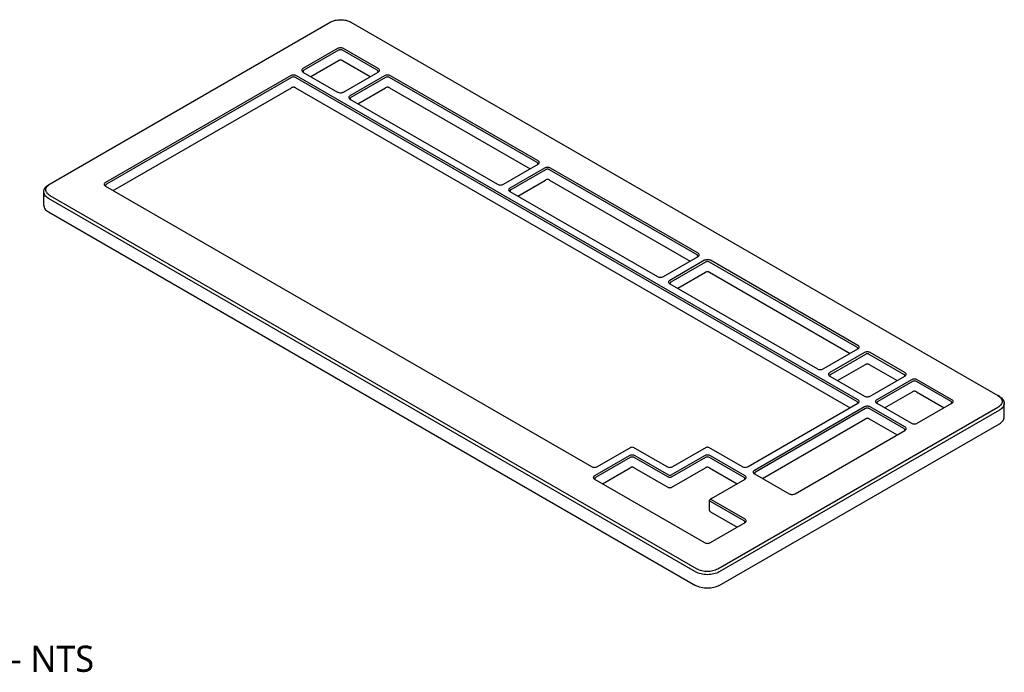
# Model space of a CAD drawing. Header units: millimetres. Extents: x 9 to 415, y 5 to 293.
# Tile 9 of 11: x 294 to 373, y 126 to 178. Entities that reach past the tile are written whole.
import ezdxf

# ---------------------------------------------------------------- set-up
doc = ezdxf.new("R2010")
doc.units = ezdxf.units.MM
doc.layers.add('NOTES', color=7, linetype='Continuous')
doc.layers.add('VISIBLE', color=7, linetype='Continuous')
doc.styles.add('OpenSans', font='OpenSans-Regular.ttf')

msp = doc.modelspace()

# ---------------------------------------------------------------- linework, layer by layer
at = {"layer": 'VISIBLE'}
for points in [[(296.51639, 165.13366), (318.97227, 178.09857)], [(318.97227, 178.09857), (319.05694, 178.14287), (319.14872, 178.18217), (319.24673, 178.21609), (319.35003, 178.2443), (319.45761, 178.26652), (319.56846, 178.28255), (319.68149, 178.29223), (319.79562, 178.29547), (319.90974, 178.29223), (320.02278, 178.28255), (320.13362, 178.26652), (320.24121, 178.2443), (320.3445, 178.21609), (320.44251, 178.18217), (320.53429, 178.14287), (320.61896, 178.09857)], [(320.61896, 178.09857), (372.48361, 148.1545)], [(320.74563, 178.02544), (320.74563, 178.02544)], [(320.03312, 175.97775), (319.98222, 176.00186), (319.92415, 176.01978), (319.86114, 176.03082), (319.79562, 176.03454), (319.73009, 176.03082), (319.66708, 176.01978), (319.60901, 176.00186), (319.55811, 175.97775)], [(319.55811, 175.97775), (316.77933, 174.37342)], [(319.63728, 175.84062), (316.8585, 174.23629)], [(319.95395, 175.84062), (319.92002, 175.8567), (319.88131, 175.86865), (319.8393, 175.87601), (319.79562, 175.87849), (319.75193, 175.87601), (319.70993, 175.86865), (319.67121, 175.8567), (319.63728, 175.84062)], [(322.73273, 174.23629), (319.95395, 175.84062)], [(322.8119, 174.37342), (320.03312, 175.97775)], [(317.41267, 173.73351), (319.63728, 175.01789)], [(319.95395, 175.01789), (319.92002, 175.03397), (319.88131, 175.04592), (319.8393, 175.05327), (319.79562, 175.05576), (319.75193, 175.05327), (319.70993, 175.04592), (319.67121, 175.03397), (319.63728, 175.01789)], [(319.95395, 175.01789), (322.17856, 173.73351)], [(315.78776, 173.80093), (300.94384, 165.23079)], [(315.86693, 173.66381), (301.02301, 165.09367)], [(316.26276, 173.80093), (316.21187, 173.82505), (316.1538, 173.84297), (316.09079, 173.854), (316.02526, 173.85773), (315.95973, 173.854), (315.89672, 173.84297), (315.83866, 173.82505), (315.78776, 173.80093)], [(316.1836, 173.66381), (316.14966, 173.67989), (316.11095, 173.69183), (316.06894, 173.69919), (316.02526, 173.70167), (315.98158, 173.69919), (315.93957, 173.69183), (315.90086, 173.67989), (315.86693, 173.66381)], [(361.19035, 147.67915), (316.1836, 173.66381)], [(361.26952, 147.81627), (316.26276, 173.80093)], [(316.77933, 174.37342), (316.73756, 174.34403), (316.70652, 174.3105), (316.68741, 174.27413), (316.68095, 174.23629), (316.68741, 174.19846), (316.70652, 174.16208), (316.73756, 174.12856), (316.77933, 174.09917)], [(316.77933, 174.09917), (319.55811, 172.49484)], [(316.8585, 174.23629), (316.83065, 174.2167), (316.80996, 174.19435), (316.79722, 174.1701), (316.79291, 174.14488)], [(316.79291, 174.14488), (316.79722, 174.11966), (316.80996, 174.09541), (316.83065, 174.07306), (316.8585, 174.05347)], [(320.03312, 172.49484), (322.8119, 174.09917)], [(323.32847, 173.80093), (320.54969, 172.1966)], [(323.40764, 173.66381), (320.62885, 172.05948)], [(322.79832, 174.14488), (322.79401, 174.1701), (322.78127, 174.19435), (322.76058, 174.2167), (322.73273, 174.23629)], [(322.73273, 174.05347), (322.76058, 174.07306), (322.78127, 174.09541), (322.79401, 174.11966), (322.79832, 174.14488)], [(322.8119, 174.09917), (322.85367, 174.12856), (322.88471, 174.16208), (322.90382, 174.19846), (322.91028, 174.23629), (322.90382, 174.27413), (322.88471, 174.3105), (322.85367, 174.34403), (322.8119, 174.37342)], [(323.80347, 173.80093), (323.75258, 173.82505), (323.69451, 173.84297), (323.6315, 173.854), (323.56597, 173.85773), (323.50044, 173.854), (323.43743, 173.84297), (323.37937, 173.82505), (323.32847, 173.80093)], [(323.72431, 173.66381), (323.69037, 173.67989), (323.65166, 173.69183), (323.60966, 173.69919), (323.56597, 173.70167), (323.52229, 173.69919), (323.48028, 173.69183), (323.44157, 173.67989), (323.40764, 173.66381)], [(335.55194, 166.83512), (323.72431, 173.66381)], [(335.63111, 166.97224), (323.80347, 173.80093)], [(316.1836, 172.84108), (316.14966, 172.85715), (316.11095, 172.8691), (316.06894, 172.87646), (316.02526, 172.87894), (315.98158, 172.87646), (315.93957, 172.8691), (315.90086, 172.85715), (315.86693, 172.84108)], [(323.72431, 172.84108), (323.69037, 172.85715), (323.65166, 172.8691), (323.60966, 172.87646), (323.56597, 172.87894), (323.52229, 172.87646), (323.48028, 172.8691), (323.44157, 172.85715), (323.40764, 172.84108)], [(301.57718, 164.59089), (315.86693, 172.84108)], [(316.1836, 172.84108), (360.63618, 147.17636)], [(319.55811, 172.49484), (319.60901, 172.47073), (319.66708, 172.45281), (319.73009, 172.44177), (319.79562, 172.43804), (319.86114, 172.44177), (319.92415, 172.45281), (319.98222, 172.47073), (320.03312, 172.49484)], [(320.54969, 172.1966), (320.50792, 172.16722), (320.47688, 172.13369), (320.45776, 172.09731), (320.45131, 172.05948), (320.45776, 172.02165), (320.47688, 171.98527), (320.50792, 171.95174), (320.54969, 171.92236)], [(321.18303, 171.5567), (323.40764, 172.84108)], [(323.72431, 172.84108), (334.99777, 166.33234)], [(320.54969, 171.92236), (332.37732, 165.09367)], [(320.62885, 172.05948), (320.60101, 172.03989), (320.58031, 172.01754), (320.56757, 171.99329), (320.56327, 171.96806)], [(320.56327, 171.96806), (320.56757, 171.94284), (320.58031, 171.91859), (320.60101, 171.89624), (320.62885, 171.87665)], [(332.85233, 165.09367), (335.63111, 166.698)], [(335.61752, 166.74371), (335.61322, 166.76893), (335.60048, 166.79318), (335.57979, 166.81553), (335.55194, 166.83512)], [(335.55194, 166.65229), (335.57979, 166.67188), (335.60048, 166.69423), (335.61322, 166.71849), (335.61752, 166.74371)], [(335.63111, 166.698), (335.67288, 166.72739), (335.70392, 166.76091), (335.72303, 166.79729), (335.72948, 166.83512), (335.72303, 166.87295), (335.70392, 166.90933), (335.67288, 166.94286), (335.63111, 166.97224)], [(336.14767, 166.39976), (333.36889, 164.79543)], [(336.22684, 166.26264), (333.44806, 164.65831)], [(336.62268, 166.39976), (336.57178, 166.42388), (336.51371, 166.4418), (336.4507, 166.45283), (336.38518, 166.45656), (336.31965, 166.45283), (336.25664, 166.4418), (336.19857, 166.42388), (336.14767, 166.39976)], [(336.54351, 166.26264), (336.50958, 166.27871), (336.47087, 166.29066), (336.42886, 166.29802), (336.38518, 166.3005), (336.34149, 166.29802), (336.29949, 166.29066), (336.26077, 166.27871), (336.22684, 166.26264)], [(348.37115, 159.43395), (336.54351, 166.26264)], [(348.45031, 159.57107), (336.62268, 166.39976)], [(295.99622, 164.51204), (296.00269, 164.58807), (296.02203, 164.66337), (296.05407, 164.73721), (296.09849, 164.80888), (296.15486, 164.8777), (296.22264, 164.94299), (296.30118, 165.00413), (296.38973, 165.06053)], [(296.51639, 164.18295), (296.43966, 164.23183), (296.37159, 164.28482), (296.31284, 164.34141), (296.26399, 164.40104), (296.22549, 164.46316), (296.19773, 164.52716), (296.18096, 164.59241), (296.17535, 164.65831), (296.18096, 164.7242), (296.19773, 164.78946), (296.22549, 164.85345), (296.26399, 164.91557), (296.31284, 164.97521), (296.37159, 165.03179), (296.43966, 165.08478), (296.51639, 165.13366)], [(296.38973, 165.06053), (296.51639, 165.13366)], [(300.94384, 165.23079), (300.90207, 165.20141), (300.87103, 165.16788), (300.85192, 165.1315), (300.84546, 165.09367), (300.85192, 165.05584), (300.87103, 165.01946), (300.90207, 164.98593), (300.94384, 164.95655)], [(301.02301, 165.09367), (300.99516, 165.07408), (300.97447, 165.05173), (300.96173, 165.02748), (300.95742, 165.00225)], [(300.95742, 165.00225), (300.96173, 164.97703), (300.97447, 164.95278), (300.99516, 164.93043), (301.02301, 164.91084)], [(332.37732, 165.09367), (332.42822, 165.06955), (332.48629, 165.05163), (332.5493, 165.0406), (332.61482, 165.03687), (332.68035, 165.0406), (332.74336, 165.05163), (332.80143, 165.06955), (332.85233, 165.09367)], [(334.00223, 164.15552), (336.22684, 165.4399)], [(336.54351, 165.4399), (336.50958, 165.45598), (336.47087, 165.46793), (336.42886, 165.47528), (336.38518, 165.47777), (336.34149, 165.47528), (336.29949, 165.46793), (336.26077, 165.45598), (336.22684, 165.4399)], [(336.54351, 165.4399), (347.81697, 158.93117)], [(296.38973, 163.96355), (296.30118, 164.01996), (296.22264, 164.0811), (296.15486, 164.14639), (296.09849, 164.2152), (296.05407, 164.28687), (296.02203, 164.36071), (296.00269, 164.43601), (295.99622, 164.51204)], [(295.99622, 163.42421), (295.99622, 164.51204)], [(348.38104, 134.23888), (296.51639, 164.18295)], [(300.94384, 164.95655), (339.91803, 142.45479)], [(333.36889, 164.79543), (333.32712, 164.76604), (333.29608, 164.73252), (333.27697, 164.69614), (333.27052, 164.65831), (333.27697, 164.62047), (333.29608, 164.5841), (333.32712, 164.55057), (333.36889, 164.52118)], [(333.36889, 164.52118), (345.19653, 157.6925)], [(333.44806, 164.65831), (333.42021, 164.63872), (333.39952, 164.61636), (333.38678, 164.59211), (333.38248, 164.56689)], [(333.38248, 164.56689), (333.38678, 164.54167), (333.39952, 164.51742), (333.42021, 164.49507), (333.44806, 164.47548)], [(295.99622, 163.42421), (296.00269, 163.34818), (296.02203, 163.27288), (296.05407, 163.19904), (296.09849, 163.12737), (296.15486, 163.05855), (296.22264, 162.99326), (296.30118, 162.93212), (296.38973, 162.87572)], [(348.25437, 134.01949), (296.38973, 163.96355)], [(296.38973, 162.87572), (348.25437, 132.93165)], [(348.45031, 159.29683), (348.49208, 159.32621), (348.52312, 159.35974), (348.54224, 159.39612), (348.54869, 159.43395), (348.54224, 159.47178), (348.52312, 159.50816), (348.49208, 159.54169), (348.45031, 159.57107)], [(345.67153, 157.6925), (348.45031, 159.29683)], [(348.96688, 158.99859), (346.1881, 157.39426)], [(349.04605, 158.86146), (346.26727, 157.25713)], [(348.43673, 159.34253), (348.43243, 159.36776), (348.41969, 159.39201), (348.39899, 159.41436), (348.37115, 159.43395)], [(348.37115, 159.25112), (348.39899, 159.27071), (348.41969, 159.29306), (348.43243, 159.31731), (348.43673, 159.34253)], [(349.44189, 158.99859), (349.39099, 159.0227), (349.33292, 159.04062), (349.26991, 159.05166), (349.20438, 159.05538), (349.13886, 159.05166), (349.07585, 159.04062), (349.01778, 159.0227), (348.96688, 158.99859)], [(349.36272, 158.86146), (349.32879, 158.87754), (349.29007, 158.88949), (349.24807, 158.89685), (349.20438, 158.89933), (349.1607, 158.89685), (349.11869, 158.88949), (349.07998, 158.87754), (349.04605, 158.86146)], [(361.19035, 152.03278), (349.36272, 158.86146)], [(361.26952, 152.1699), (349.44189, 158.99859)], [(346.82144, 156.75435), (349.04605, 158.03873)], [(349.36272, 158.03873), (349.32879, 158.05481), (349.29007, 158.06675), (349.24807, 158.07411), (349.20438, 158.0766), (349.1607, 158.07411), (349.11869, 158.06675), (349.07998, 158.05481), (349.04605, 158.03873)], [(349.36272, 158.03873), (360.63618, 151.52999)], [(345.19653, 157.6925), (345.24742, 157.66838), (345.30549, 157.65046), (345.3685, 157.63943), (345.43403, 157.6357), (345.49956, 157.63943), (345.56257, 157.65046), (345.62063, 157.66838), (345.67153, 157.6925)], [(346.1881, 157.39426), (346.14633, 157.36487), (346.11529, 157.33134), (346.09618, 157.29497), (346.08972, 157.25713), (346.09618, 157.2193), (346.11529, 157.18292), (346.14633, 157.1494), (346.1881, 157.12001)], [(346.1881, 157.12001), (358.01573, 150.29132)], [(346.26727, 157.25713), (346.23942, 157.23754), (346.21873, 157.21519), (346.20599, 157.19094), (346.20168, 157.16572)], [(346.20168, 157.16572), (346.20599, 157.1405), (346.21873, 157.11625), (346.23942, 157.09389), (346.26727, 157.0743)], [(358.49074, 150.29132), (361.26952, 151.89565)], [(361.78609, 151.59741), (359.00731, 149.99308)], [(361.25594, 151.94136), (361.25164, 151.96658), (361.23889, 151.99084), (361.2182, 152.01319), (361.19035, 152.03278)], [(361.19035, 151.84995), (361.2182, 151.86954), (361.23889, 151.89189), (361.25164, 151.91614), (361.25594, 151.94136)], [(361.26952, 151.89565), (361.31129, 151.92504), (361.34233, 151.95857), (361.36144, 151.99494), (361.3679, 152.03278), (361.36144, 152.07061), (361.34233, 152.10699), (361.31129, 152.14051), (361.26952, 152.1699)], [(362.26109, 151.59741), (362.2102, 151.62153), (362.15213, 151.63945), (362.08912, 151.65049), (362.02359, 151.65421), (361.95806, 151.65049), (361.89506, 151.63945), (361.83699, 151.62153), (361.78609, 151.59741)], [(365.03988, 149.99308), (362.26109, 151.59741)], [(361.86526, 151.46029), (359.08648, 149.85596)], [(362.18193, 151.46029), (362.14799, 151.47637), (362.10928, 151.48832), (362.06728, 151.49567), (362.02359, 151.49816), (361.97991, 151.49567), (361.9379, 151.48832), (361.89919, 151.47637), (361.86526, 151.46029)], [(364.96071, 149.85596), (362.18193, 151.46029)], [(358.01573, 150.29132), (358.06663, 150.26721), (358.1247, 150.24929), (358.18771, 150.23825), (358.25324, 150.23453), (358.31876, 150.23825), (358.38177, 150.24929), (358.43984, 150.26721), (358.49074, 150.29132)], [(359.00731, 149.99308), (358.96554, 149.9637), (358.9345, 149.93017), (358.91538, 149.89379), (358.90893, 149.85596), (358.91538, 149.81813), (358.9345, 149.78175), (358.96554, 149.74822), (359.00731, 149.71884)], [(359.64065, 149.35318), (361.86526, 150.63756)], [(362.18193, 150.63756), (362.14799, 150.65364), (362.10928, 150.66558), (362.06728, 150.67294), (362.02359, 150.67542), (361.97991, 150.67294), (361.9379, 150.66558), (361.89919, 150.65364), (361.86526, 150.63756)], [(362.18193, 150.63756), (364.40654, 149.35318)], [(365.03988, 149.71884), (365.08165, 149.74822), (365.11269, 149.78175), (365.1318, 149.81813), (365.13825, 149.85596), (365.1318, 149.89379), (365.11269, 149.93017), (365.08165, 149.9637), (365.03988, 149.99308)], [(359.00731, 149.71884), (361.78609, 148.11451)], [(359.08648, 149.85596), (359.05863, 149.83637), (359.03794, 149.81402), (359.02519, 149.78977), (359.02089, 149.76455)], [(359.02089, 149.76455), (359.02519, 149.73933), (359.03794, 149.71507), (359.05863, 149.69272), (359.08647, 149.67313)], [(362.26109, 148.11451), (365.03988, 149.71884)], [(365.55644, 149.4206), (362.77766, 147.81627)], [(365.63561, 149.28348), (362.85683, 147.67915)], [(365.02629, 149.76455), (365.02199, 149.78977), (365.00925, 149.81402), (364.98856, 149.83637), (364.96071, 149.85596)], [(364.96071, 149.67313), (364.98856, 149.69272), (365.00925, 149.71507), (365.02199, 149.73933), (365.02629, 149.76455)], [(366.03145, 149.4206), (365.98055, 149.44471), (365.92248, 149.46263), (365.85947, 149.47367), (365.79395, 149.4774), (365.72842, 149.47367), (365.66541, 149.46263), (365.60734, 149.44471), (365.55644, 149.4206)], [(365.95228, 149.28348), (365.91835, 149.29955), (365.87964, 149.3115), (365.83763, 149.31886), (365.79395, 149.32134), (365.75026, 149.31886), (365.70826, 149.3115), (365.66954, 149.29955), (365.63561, 149.28348)], [(368.73106, 147.67915), (365.95228, 149.28348)], [(368.81023, 147.81627), (366.03145, 149.4206)], [(363.411, 147.17636), (365.63561, 148.46074)], [(365.95228, 148.46074), (365.91835, 148.47682), (365.87964, 148.48877), (365.83763, 148.49612), (365.79395, 148.49861), (365.75026, 148.49612), (365.70826, 148.48877), (365.66954, 148.47682), (365.63561, 148.46074)], [(365.95228, 148.46074), (368.17689, 147.17636)], [(361.25594, 147.58773), (361.25164, 147.61295), (361.23889, 147.6372), (361.2182, 147.65955), (361.19035, 147.67915)], [(361.26952, 147.54202), (361.31129, 147.57141), (361.34233, 147.60494), (361.36144, 147.64131), (361.3679, 147.67915), (361.36144, 147.71698), (361.34233, 147.75336), (361.31129, 147.78688), (361.26952, 147.81627)], [(361.78609, 148.11451), (361.83699, 148.09039), (361.89506, 148.07247), (361.95806, 148.06144), (362.02359, 148.05771), (362.08912, 148.06144), (362.15213, 148.07247), (362.2102, 148.09039), (362.26109, 148.11451)], [(362.77766, 147.81627), (362.73589, 147.78688), (362.70485, 147.75336), (362.68574, 147.71698), (362.67929, 147.67915), (362.68574, 147.64131), (362.70485, 147.60494), (362.73589, 147.57141), (362.77766, 147.54202)], [(362.85683, 147.67915), (362.82898, 147.65955), (362.80829, 147.6372), (362.79555, 147.61295), (362.79125, 147.58773)], [(368.79665, 147.58773), (368.79235, 147.61295), (368.7796, 147.6372), (368.75891, 147.65955), (368.73106, 147.67915)], [(368.81023, 147.54202), (368.852, 147.57141), (368.88304, 147.60494), (368.90215, 147.64131), (368.90861, 147.67915), (368.90215, 147.71698), (368.88304, 147.75336), (368.852, 147.78688), (368.81023, 147.81627)], [(372.48361, 148.1545), (372.56034, 148.10562), (372.62841, 148.05263), (372.68716, 147.99605), (372.73601, 147.93641), (372.77451, 147.87429), (372.80227, 147.8103), (372.81904, 147.74504), (372.82465, 147.67915), (372.81904, 147.61325), (372.80227, 147.54799), (372.77451, 147.484), (372.73601, 147.42188), (372.68716, 147.36225), (372.62841, 147.30566), (372.56034, 147.25267), (372.48361, 147.20379)], [(372.61027, 148.08137), (372.48361, 148.1545)], [(372.61027, 148.08137), (372.69882, 148.02497), (372.77736, 147.96383), (372.84514, 147.89854), (372.90151, 147.82972), (372.94593, 147.75805), (372.97797, 147.68421), (372.99731, 147.60891), (373.00378, 147.53288)], [(372.48361, 147.20379), (350.02773, 134.23888)], [(372.61027, 146.98439), (350.1544, 134.01949)], [(352.45817, 142.45479), (361.26952, 147.54202)], [(361.78609, 147.24378), (352.97474, 142.15655)], [(361.86526, 147.10666), (353.05391, 142.01943)], [(361.19035, 147.49632), (361.2182, 147.51591), (361.23889, 147.53826), (361.25164, 147.56251), (361.25594, 147.58773)], [(362.26109, 147.24378), (362.2102, 147.2679), (362.15213, 147.28582), (362.08912, 147.29685), (362.02359, 147.30058), (361.95806, 147.29685), (361.89506, 147.28582), (361.83699, 147.2679), (361.78609, 147.24378)], [(362.18193, 147.10666), (362.14799, 147.12274), (362.10928, 147.13468), (362.06728, 147.14204), (362.02359, 147.14453), (361.97991, 147.14204), (361.9379, 147.13468), (361.89919, 147.12274), (361.86526, 147.10666)], [(364.96071, 145.50233), (362.18193, 147.10666)], [(365.03988, 145.63945), (362.26109, 147.24378)], [(362.77766, 147.54202), (365.55644, 145.93769)], [(362.79125, 147.58773), (362.79555, 147.56251), (362.80829, 147.53826), (362.82898, 147.51591), (362.85683, 147.49632)], [(366.03145, 145.93769), (368.81023, 147.54202)], [(368.73106, 147.49632), (368.75891, 147.51591), (368.7796, 147.53826), (368.79235, 147.56251), (368.79665, 147.58773)], [(373.00378, 147.53288), (372.99731, 147.45685), (372.97797, 147.38155), (372.94593, 147.30771), (372.90151, 147.23604), (372.84514, 147.16723), (372.77736, 147.10194), (372.69882, 147.0408), (372.61027, 146.98439)], [(373.00378, 146.44505), (373.00378, 147.53288)], [(353.60808, 141.51664), (361.86526, 146.28393)], [(362.18193, 146.28393), (362.14799, 146.3), (362.10928, 146.31195), (362.06728, 146.31931), (362.02359, 146.32179), (361.97991, 146.31931), (361.9379, 146.31195), (361.89919, 146.3), (361.86526, 146.28393)], [(362.18193, 146.28393), (364.40654, 144.99955)], [(372.61027, 145.89656), (372.69882, 145.95296), (372.77736, 146.0141), (372.84514, 146.07939), (372.90151, 146.14821), (372.94593, 146.21988), (372.97797, 146.29372), (372.99731, 146.36902), (373.00378, 146.44505)], [(350.1544, 132.93165), (372.61027, 145.89656)], [(356.22853, 140.27797), (365.03988, 145.36521)], [(365.02629, 145.41092), (365.02199, 145.43614), (365.00925, 145.46039), (364.98856, 145.48274), (364.96071, 145.50233)], [(364.96071, 145.3195), (364.98856, 145.33909), (365.00925, 145.36144), (365.02199, 145.38569), (365.02629, 145.41092)], [(365.03988, 145.36521), (365.08165, 145.39459), (365.11269, 145.42812), (365.1318, 145.4645), (365.13825, 145.50233), (365.1318, 145.54016), (365.11269, 145.57654), (365.08165, 145.61007), (365.03988, 145.63945)], [(365.55644, 145.93769), (365.60734, 145.91358), (365.66541, 145.89566), (365.72842, 145.88462), (365.79395, 145.8809), (365.85947, 145.88462), (365.92248, 145.89566), (365.98055, 145.91358), (366.03145, 145.93769)], [(340.39304, 142.45479), (343.09265, 144.01341)], [(343.09265, 144.01341), (343.12897, 144.02742), (343.17182, 144.03234), (343.21466, 144.02742), (343.25098, 144.01341)], [(343.25098, 144.01341), (345.9506, 142.45479)], [(343.33015, 143.9677), (343.33015, 143.9677)], [(346.4256, 142.45479), (349.12522, 144.01341)], [(349.12522, 144.01341), (349.16154, 144.02742), (349.20438, 144.03234), (349.24723, 144.02742), (349.28355, 144.01341)], [(349.28355, 144.01341), (351.98317, 142.45479)], [(349.36272, 143.9677), (349.36272, 143.9677)], [(342.93431, 143.32551), (340.15553, 141.72118)], [(343.01348, 143.18839), (340.2347, 141.58406)], [(343.40932, 143.32551), (343.35842, 143.34963), (343.30035, 143.36755), (343.23734, 143.37859), (343.17182, 143.38231), (343.10629, 143.37859), (343.04328, 143.36755), (342.98521, 143.34963), (342.93431, 143.32551)], [(343.33015, 143.18839), (343.29622, 143.20447), (343.25751, 143.21642), (343.2155, 143.22377), (343.17182, 143.22626), (343.12813, 143.22377), (343.08613, 143.21642), (343.04741, 143.20447), (343.01348, 143.18839)], [(346.02977, 141.62977), (343.33015, 143.18839)], [(346.10893, 141.76689), (343.40932, 143.32551)], [(348.96688, 143.32551), (346.26727, 141.76689)], [(349.04605, 143.18839), (346.34644, 141.62977)], [(349.44189, 143.32551), (349.39099, 143.34963), (349.33292, 143.36755), (349.26991, 143.37859), (349.20438, 143.38231), (349.13886, 143.37859), (349.07585, 143.36755), (349.01778, 143.34963), (348.96688, 143.32551)], [(349.36272, 143.18839), (349.32879, 143.20447), (349.29007, 143.21642), (349.24807, 143.22377), (349.20438, 143.22626), (349.1607, 143.22377), (349.11869, 143.21642), (349.07998, 143.20447), (349.04605, 143.18839)], [(352.1415, 141.58406), (349.36272, 143.18839)], [(352.22067, 141.72118), (349.44189, 143.32551)], [(339.91803, 142.45479), (339.96893, 142.43067), (340.027, 142.41275), (340.09001, 142.40172), (340.15553, 142.39799), (340.22106, 142.40172), (340.28407, 142.41275), (340.34214, 142.43067), (340.39304, 142.45479)], [(340.78887, 141.08128), (343.01348, 142.36566)], [(343.33015, 142.36566), (343.29622, 142.38174), (343.25751, 142.39368), (343.2155, 142.40104), (343.17182, 142.40352), (343.12813, 142.40104), (343.08613, 142.39368), (343.04741, 142.38174), (343.01348, 142.36566)], [(343.33015, 142.36566), (346.02977, 140.80704)], [(345.9506, 142.45479), (346.0015, 142.43067), (346.05957, 142.41275), (346.12257, 142.40172), (346.1881, 142.39799), (346.25363, 142.40172), (346.31664, 142.41275), (346.37471, 142.43067), (346.4256, 142.45479)], [(346.34644, 140.80704), (349.04605, 142.36566)], [(349.36272, 142.36566), (349.32879, 142.38174), (349.29007, 142.39368), (349.24807, 142.40104), (349.20438, 142.40352), (349.1607, 142.40104), (349.11869, 142.39368), (349.07998, 142.38174), (349.04605, 142.36566)], [(349.36272, 142.36566), (351.58733, 141.08128)], [(351.98317, 142.45479), (352.03406, 142.43067), (352.09213, 142.41275), (352.15514, 142.40172), (352.22067, 142.39799), (352.2862, 142.40172), (352.3492, 142.41275), (352.40727, 142.43067), (352.45817, 142.45479)], [(352.97474, 142.15655), (352.93297, 142.12716), (352.90193, 142.09364), (352.88282, 142.05726), (352.87636, 142.01943), (352.88282, 141.98159), (352.90193, 141.94522), (352.93297, 141.91169), (352.97474, 141.8823)], [(340.15553, 141.72118), (340.11376, 141.6918), (340.08272, 141.65827), (340.06361, 141.62189), (340.05716, 141.58406), (340.06361, 141.54623), (340.08272, 141.50985), (340.11376, 141.47633), (340.15553, 141.44694)], [(340.15553, 141.44694), (348.96688, 136.35971)], [(340.2347, 141.58406), (340.20685, 141.56447), (340.18616, 141.54212), (340.17342, 141.51787), (340.16912, 141.49265)], [(340.16912, 141.49265), (340.17342, 141.46743), (340.18616, 141.44317), (340.20685, 141.42082), (340.2347, 141.40123)], [(346.34644, 141.62977), (346.3125, 141.61369), (346.27379, 141.60175), (346.23179, 141.59439), (346.1881, 141.5919), (346.14442, 141.59439), (346.10241, 141.60175), (346.0637, 141.61369), (346.02977, 141.62977)], [(346.26727, 141.76689), (346.23095, 141.75288), (346.1881, 141.74796), (346.14526, 141.75288), (346.10893, 141.76689)], [(349.52105, 139.88832), (352.22067, 141.44694)], [(352.20709, 141.49265), (352.20278, 141.51787), (352.19004, 141.54212), (352.16935, 141.56447), (352.1415, 141.58406)], [(352.1415, 141.40123), (352.16935, 141.42082), (352.19004, 141.44317), (352.20278, 141.46743), (352.20709, 141.49265)], [(352.22067, 141.44694), (352.26244, 141.47633), (352.29348, 141.50985), (352.31259, 141.54623), (352.31905, 141.58406), (352.31259, 141.62189), (352.29348, 141.65827), (352.26244, 141.6918), (352.22067, 141.72118)], [(352.97474, 141.8823), (355.75352, 140.27797)], [(353.05391, 142.01943), (353.02606, 141.99983), (353.00537, 141.97748), (352.99263, 141.95323), (352.98832, 141.92801)], [(352.98832, 141.92801), (352.99263, 141.90279), (353.00537, 141.87854), (353.02606, 141.85619), (353.05391, 141.8366)], [(346.02977, 140.80704), (346.0637, 140.79096), (346.10241, 140.77901), (346.14442, 140.77165), (346.1881, 140.76917), (346.23179, 140.77165), (346.27379, 140.77901), (346.3125, 140.79096), (346.34644, 140.80704)], [(349.3763, 139.75119), (349.38061, 139.77642), (349.39335, 139.80067), (349.41404, 139.82302), (349.44189, 139.84261)], [(349.44189, 139.65978), (349.41404, 139.67937), (349.39335, 139.70172), (349.38061, 139.72597), (349.3763, 139.75119)], [(349.3763, 138.92846), (349.3763, 139.75119)], [(349.52105, 139.88832), (349.44189, 139.84261)], [(349.52105, 139.7969), (349.49678, 139.81787), (349.48826, 139.84261), (349.49678, 139.86735), (349.52105, 139.88832)], [(352.22067, 138.23828), (349.52105, 139.7969)], [(355.75352, 140.27797), (355.80442, 140.25386), (355.86249, 140.23594), (355.9255, 140.2249), (355.99102, 140.22117), (356.05655, 140.2249), (356.11956, 140.23594), (356.17763, 140.25386), (356.22853, 140.27797)], [(349.3763, 138.92846), (349.38061, 138.90324), (349.39335, 138.87899), (349.41404, 138.85664), (349.44189, 138.83705)], [(352.1415, 138.10116), (349.44189, 139.65978)], [(349.44189, 138.83705), (351.58733, 137.59838)], [(352.22067, 137.96404), (352.26244, 137.99342), (352.29348, 138.02695), (352.31259, 138.06333), (352.31905, 138.10116), (352.31259, 138.13899), (352.29348, 138.17537), (352.26244, 138.20889), (352.22067, 138.23828)], [(349.44189, 136.35971), (352.22067, 137.96404)], [(352.20709, 138.00974), (352.20278, 138.03496), (352.19004, 138.05922), (352.16935, 138.08157), (352.1415, 138.10116)], [(352.1415, 137.91833), (352.16935, 137.93792), (352.19004, 137.96027), (352.20278, 137.98452), (352.20709, 138.00974)], [(348.96688, 136.35971), (349.01778, 136.33559), (349.07585, 136.31767), (349.13886, 136.30663), (349.20438, 136.30291), (349.26991, 136.30663), (349.33292, 136.31767), (349.39099, 136.33559), (349.44189, 136.35971)], [(350.02773, 134.23888), (349.94306, 134.19458), (349.85128, 134.15528), (349.75327, 134.12136), (349.64997, 134.09315), (349.54239, 134.07093), (349.43154, 134.0549), (349.31851, 134.04522), (349.20438, 134.04198), (349.09026, 134.04522), (348.97722, 134.0549), (348.86638, 134.07093), (348.75879, 134.09315), (348.6555, 134.12136), (348.55749, 134.15528), (348.46571, 134.19458), (348.38104, 134.23888)], [(350.1544, 134.01949), (350.0567, 133.96837), (349.9508, 133.92302), (349.83771, 133.88389), (349.71853, 133.85134), (349.59439, 133.82569), (349.46649, 133.8072), (349.33607, 133.79603), (349.20438, 133.79229), (349.0727, 133.79603), (348.94228, 133.8072), (348.81438, 133.82569), (348.69024, 133.85134), (348.57105, 133.88389), (348.45797, 133.92302), (348.35207, 133.96837), (348.25437, 134.01949)], [(350.1544, 132.93165), (350.0567, 132.88053), (349.9508, 132.83518), (349.83771, 132.79605), (349.71853, 132.7635), (349.59439, 132.73786), (349.46649, 132.71936), (349.33607, 132.70819), (349.20438, 132.70446), (349.0727, 132.70819), (348.94228, 132.71936), (348.81438, 132.73786), (348.69024, 132.7635), (348.57105, 132.79605), (348.45797, 132.83518), (348.35207, 132.88053), (348.25437, 132.93165)]]:
    msp.add_lwpolyline(points, dxfattribs=at)

# ---------------------------------------------------------------- texts
at = {"layer": 'NOTES', "style": 'OpenSans'}
msp.add_text('EXTERIOR - NTS', height=2.1, dxfattribs=at).set_placement((280, 126))

doc.saveas('drawing.dxf')
